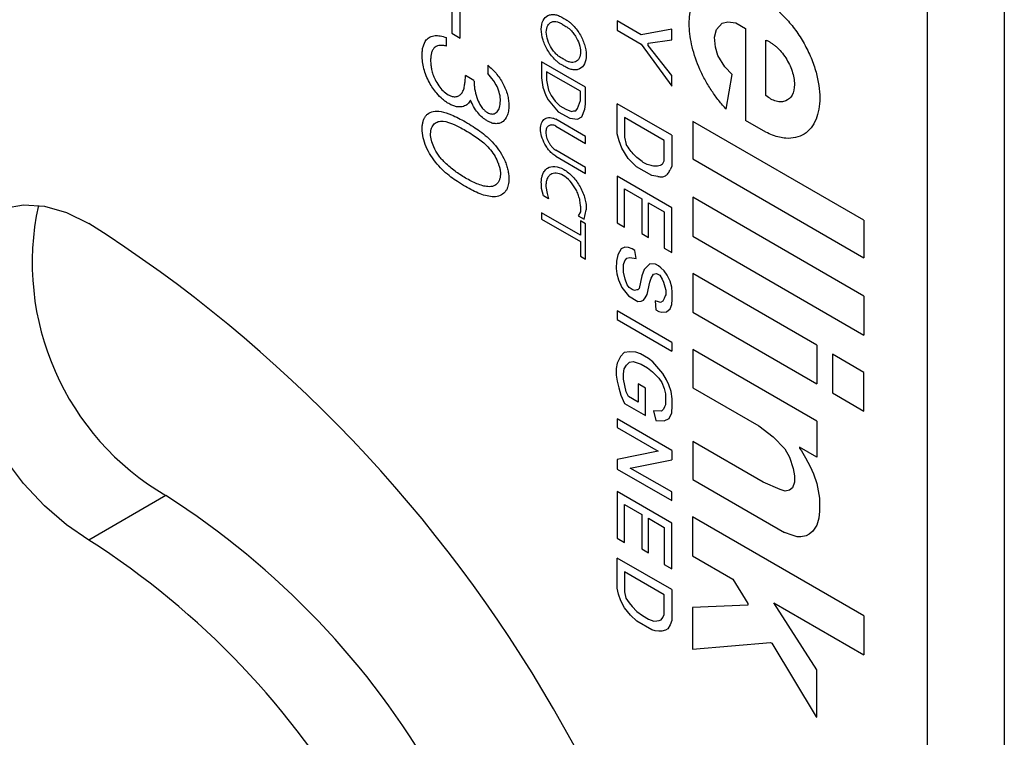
# Model space of a CAD drawing. Header units: millimetres. Extents: x 6 to 273, y 6 to 210.
# Tile 13 of 16: x 235.36 to 246.79, y 122.12 to 130.46. Entities that reach past the tile are written whole.
import ezdxf

# ---------------------------------------------------------------- set-up
doc = ezdxf.new("R2010")
doc.units = ezdxf.units.MM

msp = doc.modelspace()

# ---------------------------------------------------------------- linework, layer by layer
for p, q in [((246.788452, 151.397484), (246.788452, 109.917211)), ((245.894018, 150.881139), (245.894018, 109.400865)), ((240.37615, 130.722311), (240.37615, 130.296872)), ((240.474395, 130.240156), (240.474395, 130.665595)), ((242.294091, 130.441584), (242.294091, 130.332701)), ((242.573042, 130.280549), (242.294091, 130.441584)), ((243.447209, 130.34252), (243.513203, 130.413646)), ((243.513203, 130.413646), (243.57921, 130.431628)), ((243.57921, 130.431628), (243.67352, 130.417843)), ((243.67352, 130.417843), (243.785299, 130.353314)), ((240.37615, 130.296872), (240.474395, 130.240156)), ((242.294091, 130.332701), (242.573042, 130.171666)), ((242.928277, 130.345948), (242.573042, 130.280549)), ((242.928277, 130.222905), (242.928277, 130.345948)), ((243.423731, 130.253381), (243.447209, 130.34252)), ((243.785299, 130.353314), (243.785299, 129.285788)), ((240.314746, 130.147963), (240.314746, 130.247232)), ((242.573042, 130.171666), (242.928277, 129.684907)), ((242.656787, 130.184014), (242.928277, 130.222905)), ((242.656787, 130.155643), (242.656787, 130.184014)), ((242.928277, 129.806091), (242.656787, 130.155643)), ((243.43547, 130.135279), (243.423731, 130.253381)), ((244.019712, 129.573382), (244.019712, 130.21799)), ((243.462022, 130.037823), (243.43547, 130.135279)), ((243.546207, 129.907517), (243.462022, 130.037823)), ((240.793693, 129.928198), (240.793693, 129.828929)), ((241.929341, 129.670673), (241.415654, 129.967219)), ((241.415654, 129.967219), (241.415654, 129.778782)), ((240.634044, 129.750917), (240.535799, 129.807632)), ((241.868246, 129.625539), (241.477044, 129.851375)), ((241.477044, 129.851375), (241.477044, 129.751765)), ((242.928277, 129.684907), (242.928277, 129.806091)), ((243.631455, 129.816969), (243.546207, 129.907517)), ((243.561798, 129.414812), (243.631455, 129.816969)), ((241.415654, 129.778782), (241.434653, 129.669814)), ((241.477044, 129.751765), (241.500645, 129.636748)), ((241.434653, 129.669814), (241.469031, 129.575509)), ((241.500645, 129.636748), (241.528294, 129.574125)), ((241.868246, 129.517506), (241.868246, 129.625539)), ((241.929341, 129.475026), (241.929341, 129.670673)), ((241.469031, 129.575509), (241.494807, 129.523497)), ((241.494807, 129.523497), (241.609046, 129.384264)), ((241.528294, 129.574125), (241.575017, 129.508511)), ((241.575017, 129.508511), (241.63009, 129.45397)), ((241.833587, 129.425627), (241.868246, 129.517506)), ((241.920151, 129.416115), (241.929341, 129.475026)), ((242.928277, 129.113259), (242.294091, 129.479367)), ((242.294091, 129.369698), (242.294091, 129.479367)), ((241.609046, 129.384264), (241.74551, 129.311221)), ((241.63009, 129.45397), (241.698461, 129.4145)), ((241.698461, 129.4145), (241.76532, 129.390723)), ((241.76532, 129.390723), (241.791808, 129.39636)), ((241.791808, 129.39636), (241.814997, 129.398014)), ((241.814997, 129.398014), (241.833587, 129.425627)), ((241.884875, 129.326532), (241.920151, 129.416115)), ((242.294888, 129.131579), (242.294091, 129.369698)), ((241.929341, 129.099457), (241.582045, 129.299947)), ((241.74551, 129.311221), (241.833587, 129.299707)), ((241.833587, 129.299707), (241.884875, 129.326532)), ((242.841473, 129.0537), (242.380908, 129.319579)), ((242.380908, 129.319579), (242.380908, 129.090297)), ((245.159945, 128.127223), (243.172591, 129.274498)), ((243.172591, 129.274498), (243.172591, 128.838041)), ((244.019712, 129.150464), (243.785299, 129.285788)), ((241.582045, 129.219711), (241.929341, 129.019221)), ((242.317528, 129.048377), (242.294888, 129.131579)), ((241.929341, 129.019221), (241.929341, 129.099457)), ((242.350455, 128.961994), (242.317528, 129.048377)), ((242.380908, 129.090297), (242.401798, 129.007044)), ((242.841473, 128.816042), (242.841473, 129.0537)), ((242.928277, 129.113259), (242.928277, 128.755331)), ((241.929341, 128.73969), (241.582045, 128.94018)), ((242.424902, 128.844337), (242.350455, 128.961994)), ((241.582045, 128.868572), (241.929341, 128.668082)), ((242.52106, 128.747853), (242.424902, 128.844337)), ((242.8222, 128.776915), (242.841473, 128.816042)), ((243.172591, 128.838041), (245.159945, 127.690766)), ((241.929341, 128.668082), (241.929341, 128.73969)), ((242.698594, 128.645365), (242.52106, 128.747853)), ((242.928277, 128.755331), (242.910059, 128.713631)), ((241.418207, 128.495057), (241.415654, 128.549823)), ((242.928277, 128.271905), (242.294888, 128.637553)), ((242.294888, 128.637553), (242.294888, 128.096624)), ((242.766913, 128.635334), (242.698594, 128.645365)), ((241.441267, 128.409999), (241.418207, 128.495057)), ((241.469031, 128.519009), (241.484375, 128.435734)), ((241.484375, 128.435734), (241.500645, 128.375721)), ((242.380908, 128.046966), (242.380908, 128.489354)), ((242.380908, 128.489354), (242.582163, 128.373172)), ((241.500645, 128.375721), (241.441267, 128.409999)), ((242.582163, 128.373172), (242.582163, 127.970857)), ((242.658737, 127.926652), (242.658737, 128.328967)), ((242.658737, 128.328967), (242.841473, 128.223476)), ((245.159945, 127.245843), (243.172591, 128.393118)), ((243.172591, 128.393118), (243.172591, 127.939949)), ((241.868246, 127.953422), (241.418207, 128.213224)), ((241.418207, 128.213224), (241.418207, 128.140562)), ((241.868246, 128.226028), (241.84187, 128.178736)), ((241.868246, 128.288547), (241.868246, 128.226028)), ((241.912161, 128.138158), (241.937702, 128.248451)), ((242.841473, 128.223476), (242.841473, 127.800558)), ((242.928277, 127.750447), (242.928277, 128.271905)), ((241.418207, 128.140562), (241.868246, 127.88076)), ((241.84187, 128.178736), (241.912161, 128.138158)), ((241.929341, 128.085828), (241.868246, 128.121098)), ((241.868246, 128.121098), (241.868246, 127.953422)), ((242.294888, 128.096624), (242.380908, 128.046966)), ((245.159945, 128.127223), (245.159945, 127.690766)), ((241.929341, 127.673872), (241.929341, 128.085828)), ((241.868246, 127.88076), (241.868246, 127.709142)), ((242.582163, 127.970857), (242.658737, 127.926652)), ((243.172591, 127.939949), (245.159945, 126.792674)), ((242.343932, 127.795898), (242.303625, 127.725115)), ((242.385388, 127.813568), (242.343932, 127.795898)), ((242.426194, 127.811012), (242.385388, 127.813568)), ((242.470616, 127.794107), (242.426194, 127.811012)), ((242.501629, 127.776204), (242.470616, 127.794107)), ((242.514657, 127.68037), (242.501629, 127.776204)), ((242.841473, 127.800558), (242.928277, 127.750447)), ((241.868246, 127.709142), (241.929341, 127.673872)), ((242.287481, 127.652295), (242.284867, 127.564568)), ((242.303625, 127.725115), (242.287481, 127.652295)), ((242.370113, 127.61429), (242.385388, 127.656566)), ((242.385388, 127.656566), (242.408246, 127.686068)), ((242.408246, 127.686068), (242.444142, 127.694192)), ((242.444142, 127.694192), (242.514657, 127.68037)), ((242.284867, 127.564568), (242.292999, 127.50475)), ((242.367388, 127.522853), (242.370113, 127.61429)), ((242.387253, 127.44191), (242.367388, 127.522853)), ((242.608867, 127.556087), (242.582163, 127.482178)), ((242.675897, 127.621389), (242.608867, 127.556087)), ((242.740915, 127.617317), (242.675897, 127.621389)), ((242.774654, 127.59784), (242.740915, 127.617317)), ((242.804115, 127.574775), (242.774654, 127.59784)), ((242.841473, 127.538315), (242.804115, 127.574775)), ((242.875961, 127.488764), (242.841473, 127.538315)), ((242.292999, 127.50475), (242.310077, 127.435163)), ((242.310077, 127.435163), (242.350455, 127.344853)), ((242.413208, 127.375627), (242.387253, 127.44191)), ((242.582163, 127.482178), (242.549179, 127.333396)), ((242.642033, 127.262444), (242.674337, 127.408154)), ((242.674337, 127.408154), (242.691095, 127.454538)), ((242.691095, 127.454538), (242.718046, 127.501867)), ((242.718046, 127.501867), (242.746811, 127.508377)), ((242.746811, 127.508377), (242.761001, 127.505596)), ((242.761001, 127.505596), (242.789384, 127.48921)), ((242.789384, 127.48921), (242.816191, 127.44278)), ((242.816191, 127.44278), (242.83271, 127.405833)), ((242.83271, 127.405833), (242.849255, 127.353414)), ((242.910059, 127.420629), (242.875961, 127.488764)), ((242.928277, 127.350663), (242.910059, 127.420629)), ((244.61162, 126.676609), (243.172591, 127.507343)), ((243.172591, 127.507343), (243.172591, 127.058019)), ((242.350455, 127.344853), (242.426194, 127.247061)), ((242.435369, 127.343787), (242.413208, 127.375627)), ((242.470616, 127.32344), (242.435369, 127.343787)), ((242.498431, 127.311201), (242.470616, 127.32344)), ((242.523685, 127.320322), (242.498431, 127.311201)), ((242.53503, 127.319611), (242.523685, 127.320322)), ((242.549179, 127.333396), (242.53503, 127.319611)), ((242.849255, 127.353414), (242.858717, 127.314859)), ((242.858717, 127.314859), (242.858717, 127.259581)), ((242.934309, 127.288587), (242.928277, 127.350663)), ((242.426194, 127.247061), (242.536813, 127.183202)), ((242.536813, 127.183202), (242.573042, 127.18673)), ((242.573042, 127.18673), (242.599655, 127.198073)), ((242.599655, 127.198073), (242.621248, 127.225942)), ((242.621248, 127.225942), (242.642033, 127.262444)), ((242.764419, 127.181349), (242.737039, 127.189293)), ((242.737039, 127.189293), (242.74479, 127.084383)), ((242.799353, 127.171625), (242.764419, 127.181349)), ((242.824451, 127.186119), (242.799353, 127.171625)), ((242.841473, 127.217837), (242.824451, 127.186119)), ((242.852803, 127.249195), (242.841473, 127.217837)), ((242.858717, 127.259581), (242.852803, 127.249195)), ((242.928277, 127.147694), (242.934309, 127.206555)), ((242.934309, 127.206555), (242.934309, 127.288587)), ((245.159945, 127.245843), (245.159945, 126.792674)), ((242.928277, 126.708295), (242.294888, 127.073942)), ((242.294888, 127.073942), (242.294888, 126.972577)), ((242.74479, 127.084383), (242.778035, 127.065191)), ((242.778035, 127.065191), (242.813134, 127.059271)), ((242.813134, 127.059271), (242.866308, 127.06445)), ((242.866308, 127.06445), (242.910059, 127.097273)), ((242.910059, 127.097273), (242.928277, 127.147694)), ((242.294888, 126.972577), (242.928277, 126.60693)), ((243.172591, 127.058019), (244.61162, 126.227285)), ((242.928277, 126.708295), (242.928277, 126.60693)), ((244.61162, 125.793719), (243.172591, 126.624453)), ((243.172591, 126.624453), (243.172591, 126.179722)), ((244.61162, 126.676609), (244.61162, 126.227285)), ((242.332749, 126.546284), (242.294888, 126.466)), ((242.378249, 126.592088), (242.332749, 126.546284)), ((242.442727, 126.597295), (242.378249, 126.592088)), ((242.510914, 126.594228), (242.442727, 126.597295)), ((242.565789, 126.575947), (242.510914, 126.594228)), ((242.658737, 126.52229), (242.565789, 126.575947)), ((242.709968, 126.481355), (242.658737, 126.52229)), ((245.159945, 126.360068), (244.796191, 126.570058)), ((244.796191, 126.570058), (244.796191, 126.120734)), ((242.294888, 126.466), (242.284867, 126.406772)), ((242.284867, 126.406772), (242.284867, 126.327858)), ((242.367825, 126.341829), (242.377847, 126.401058)), ((242.377847, 126.401058), (242.404617, 126.444294)), ((242.404617, 126.444294), (242.439682, 126.479593)), ((242.439682, 126.479593), (242.480495, 126.488223)), ((242.480495, 126.488223), (242.573042, 126.454548)), ((242.573042, 126.454548), (242.647458, 126.411588)), ((242.647458, 126.411588), (242.704733, 126.366752)), ((242.824451, 126.345634), (242.709968, 126.481355)), ((242.284867, 126.327858), (242.294888, 126.259457)), ((242.367825, 126.279967), (242.367825, 126.341829)), ((242.401874, 126.135307), (242.367825, 126.279967)), ((242.704733, 126.366752), (242.778035, 126.293094)), ((242.778035, 126.293094), (242.813134, 126.243283)), ((242.869766, 126.272476), (242.824451, 126.345634)), ((242.895148, 126.214911), (242.869766, 126.272476)), ((245.159945, 125.910744), (245.159945, 126.360068)), ((242.294888, 126.259457), (242.313819, 126.179028)), ((242.313819, 126.179028), (242.337936, 126.097095)), ((242.624504, 126.178543), (242.538352, 126.228278)), ((242.538352, 126.228278), (242.538352, 126.015403)), ((242.624504, 125.85907), (242.624504, 126.178543)), ((242.813134, 126.243283), (242.839799, 126.173856)), ((242.839799, 126.173856), (242.857817, 126.112643)), ((242.920585, 126.136507), (242.895148, 126.214911)), ((243.172591, 126.179722), (243.938021, 125.737848)), ((242.337936, 126.097095), (242.380873, 125.999714)), ((242.426194, 126.08015), (242.401874, 126.135307)), ((242.538352, 126.015403), (242.426194, 126.08015)), ((242.857817, 126.112643), (242.857817, 125.983635)), ((242.934309, 126.053622), (242.920585, 126.136507)), ((242.934309, 125.970361), (242.934309, 126.053622)), ((244.796191, 126.120734), (245.159945, 125.910744)), ((242.380873, 125.999714), (242.624504, 125.85907)), ((242.83271, 125.932945), (242.810595, 125.910682)), ((242.843655, 125.960763), (242.83271, 125.932945)), ((242.857817, 125.983635), (242.843655, 125.960763)), ((242.928277, 125.888891), (242.934309, 125.970361)), ((242.928277, 125.453029), (242.294888, 125.818677)), ((242.294888, 125.818677), (242.294888, 125.719065)), ((242.810595, 125.910682), (242.718046, 125.914844)), ((242.718046, 125.914844), (242.74479, 125.802524)), ((242.841473, 125.798176), (242.89806, 125.824815)), ((242.89806, 125.824815), (242.928277, 125.888891)), ((242.294888, 125.719065), (242.772219, 125.443508)), ((242.74479, 125.802524), (242.841473, 125.798176)), ((243.938021, 125.737848), (244.10727, 125.612954)), ((244.61162, 125.793719), (244.61162, 125.375452)), ((244.10727, 125.612954), (244.241223, 125.471776)), ((243.989379, 125.084038), (243.172591, 125.55556)), ((243.172591, 125.55556), (243.172591, 125.114258)), ((244.241223, 125.471776), (244.297359, 125.373572)), ((244.411558, 125.490945), (244.411558, 125.479898)), ((244.61162, 125.375452), (244.411558, 125.490945)), ((244.411558, 125.479898), (244.433003, 125.448333)), ((242.772219, 125.443508), (242.294888, 125.34697)), ((242.928277, 125.453029), (242.928277, 125.3432)), ((244.297359, 125.373572), (244.338959, 125.242735)), ((244.433003, 125.448333), (244.482001, 125.366716)), ((244.482001, 125.366716), (244.533982, 125.268832)), ((242.294888, 125.34697), (242.294888, 125.237835)), ((242.294888, 125.237835), (242.928277, 124.872187)), ((242.447713, 125.249015), (242.928277, 125.3432)), ((242.928277, 124.971591), (242.447713, 125.249015)), ((244.338959, 125.242735), (244.352062, 125.159921)), ((244.533982, 125.268832), (244.575967, 125.180875)), ((244.352062, 125.159921), (244.352062, 125.085348)), ((244.575967, 125.180875), (244.61162, 125.068742)), ((243.172591, 125.114258), (244.236301, 124.500191)), ((244.186969, 124.999931), (243.989379, 125.084038)), ((244.33215, 125.020983), (244.294326, 124.990906)), ((244.352062, 125.085348), (244.33215, 125.020983)), ((244.61162, 125.068742), (244.644641, 124.898055)), ((237.059841, 124.9287), (236.165407, 124.412355)), ((242.928277, 124.611064), (242.294888, 124.976712)), ((242.294888, 124.976712), (242.294888, 124.43593)), ((242.928277, 124.872187), (242.928277, 124.971591)), ((244.244959, 124.979919), (244.186969, 124.999931)), ((244.294326, 124.990906), (244.244959, 124.979919)), ((244.644641, 124.898055), (244.644641, 124.748137)), ((242.380873, 124.386292), (242.380873, 124.826622)), ((242.380873, 124.826622), (242.580719, 124.711253)), ((242.580719, 124.711253), (242.580719, 124.310456)), ((242.658737, 124.265417), (242.658737, 124.666214)), ((242.658737, 124.666214), (242.841473, 124.560723)), ((245.159945, 123.533005), (243.171261, 124.681048)), ((243.171261, 124.681048), (243.171261, 124.230049)), ((244.637287, 124.667635), (244.61162, 124.584663)), ((244.644641, 124.748137), (244.637287, 124.667635)), ((242.841473, 124.560723), (242.841473, 124.129748)), ((242.928277, 124.079637), (242.928277, 124.611064)), ((244.61162, 124.584663), (244.567574, 124.517398)), ((242.294888, 124.43593), (242.380873, 124.386292)), ((244.325482, 124.469415), (244.236301, 124.500191)), ((244.386262, 124.451978), (244.325482, 124.469415)), ((244.427618, 124.44958), (244.386262, 124.451978)), ((244.488828, 124.463203), (244.427618, 124.44958)), ((244.524697, 124.483304), (244.488828, 124.463203)), ((244.567574, 124.517398), (244.524697, 124.483304)), ((242.580719, 124.310456), (242.658737, 124.265417)), ((243.171261, 124.230049), (243.63804, 123.960583)), ((242.928277, 123.838694), (242.294888, 124.204342)), ((242.294888, 124.094294), (242.294888, 124.204342)), ((242.295624, 123.853708), (242.294888, 124.094294)), ((242.841473, 124.129748), (242.928277, 124.079637)), ((242.841473, 123.778757), (242.380873, 124.044656)), ((242.380873, 124.044656), (242.380873, 123.813291)), ((243.63804, 123.960583), (243.813345, 123.677209)), ((242.310077, 123.785273), (242.295624, 123.853708)), ((242.337936, 123.708769), (242.310077, 123.785273)), ((242.380873, 123.813291), (242.396436, 123.738237)), ((242.841473, 123.547392), (242.841473, 123.778757)), ((242.928277, 123.838694), (242.928277, 123.478684)), ((242.380873, 123.625302), (242.337936, 123.708769)), ((242.396436, 123.738237), (242.435369, 123.682974)), ((242.435369, 123.682974), (242.470616, 123.639982)), ((242.470616, 123.639982), (242.523685, 123.585417)), ((243.813345, 123.658393), (243.171261, 123.630492)), ((243.813345, 123.677209), (243.813345, 123.658393)), ((244.61162, 122.906445), (244.115477, 123.684965)), ((244.115477, 123.684965), (245.159945, 123.082006)), ((242.451928, 123.540642), (242.380873, 123.625302)), ((242.523685, 123.471083), (242.451928, 123.540642)), ((242.523685, 123.585417), (242.588651, 123.535687)), ((242.588651, 123.535687), (242.658737, 123.495227)), ((242.826327, 123.514089), (242.841473, 123.547392)), ((243.171261, 123.630492), (243.171261, 123.14663)), ((245.159945, 123.533005), (245.159945, 123.082006)), ((242.698594, 123.37011), (242.523685, 123.471083)), ((242.658737, 123.495227), (242.719579, 123.47233)), ((242.719579, 123.47233), (242.756548, 123.474917)), ((242.756548, 123.474917), (242.781943, 123.478967)), ((242.781943, 123.478967), (242.807775, 123.486291)), ((242.807775, 123.486291), (242.826327, 123.514089)), ((242.910059, 123.427244), (242.882873, 123.383912)), ((242.928277, 123.478684), (242.910059, 123.427244)), ((242.734807, 123.360819), (242.698594, 123.37011)), ((242.778035, 123.355663), (242.734807, 123.360819)), ((242.813134, 123.353372), (242.778035, 123.355663)), ((242.857817, 123.36774), (242.813134, 123.353372)), ((242.882873, 123.383912), (242.857817, 123.36774)), ((243.171261, 123.14663), (244.074872, 123.224529)), ((244.074872, 123.224529), (244.091822, 123.214745)), ((244.091822, 123.214745), (244.604238, 122.359553)), ((244.61162, 122.355292), (244.61162, 122.906445)), ((244.604238, 122.359553), (244.61162, 122.355292))]:
    msp.add_line(p, q)
at = {"flags": 128}
msp.add_lwpolyline([(236.165407, 124.412355), (235.903291, 124.588753), (235.648324, 124.810501), (235.407462, 125.07155), (235.187274, 125.364781), (234.993768, 125.682194), (234.832221, 126.015131), (234.707039, 126.35451), (234.621639, 126.691075), (234.578348, 127.015644), (234.578348, 127.319364), (234.621639, 127.59395), (234.707039, 127.831913), (234.832221, 128.026761), (234.993768, 128.17318), (235.187274, 128.267175), (235.407462, 128.306182), (235.648324, 128.289138), (235.903291, 128.216508), (236.165407, 128.090272)], dxfattribs=at)
for centre, radius, start, end in [((238.640448, 127.633554), 3.132819, 167.7259335, 239.6997006), ((227.316449, 114.22946), 16.44464, 2.5547957, 57.4452045), ((231.913528, 116.88333), 9.550525, 2.6054785, 57.3945217), ((231.019094, 116.366984), 9.550525, 2.6054785, 57.3945217)]:
    msp.add_arc(centre, radius, start, end)
for points, knots in [([(243.561798, 129.414812), (243.546905, 129.431001), (243.517173, 129.463321), (243.474461, 129.515189), (243.433353, 129.569322), (243.380088, 129.645882), (243.318116, 129.747888), (243.233069, 129.919153), (243.158063, 130.137318), (243.12354, 130.384526), (243.144429, 130.601966), (243.208783, 130.745011), (243.286277, 130.829025), (243.355316, 130.87356), (243.432462, 130.901519), (243.489485, 130.904936), (243.518033, 130.906647)], [0, 0, 0, 0, 0.030674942, 0.061238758, 0.091841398, 0.122632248, 0.18635038, 0.250375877, 0.377777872, 0.500035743, 0.622293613, 0.749695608, 0.813412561, 0.877439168, 0.938641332, 1, 1, 1, 1]), ([(244.019712, 130.668193), (244.035829, 130.657644), (244.067945, 130.636624), (244.115569, 130.600289), (244.162432, 130.560653), (244.208517, 130.517354), (244.278745, 130.444768), (244.369183, 130.334288), (244.468071, 130.178618), (244.548935, 130.013134), (244.623949, 129.796827), (244.66234, 129.538348), (244.623977, 129.324362), (244.549025, 129.194605), (244.468294, 129.122514), (244.369315, 129.080914), (244.269555, 129.074162), (244.178492, 129.088056), (244.100016, 129.111574), (244.04656, 129.137462), (244.019712, 129.150464)], [0, 0, 0, 0, 0.024199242, 0.048221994, 0.072198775, 0.096260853, 0.120538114, 0.185317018, 0.250337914, 0.315117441, 0.380137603, 0.500021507, 0.619905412, 0.684684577, 0.7497052, 0.814484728, 0.879504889, 0.919718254, 0.959679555, 1, 1, 1, 1]), ([(241.676994, 129.917276), (241.666012, 129.922947), (241.644117, 129.934253), (241.611264, 129.957896), (241.573581, 129.990794), (241.532281, 130.036187), (241.478937, 130.112865), (241.42919, 130.221226), (241.408013, 130.348524), (241.429191, 130.451387), (241.478839, 130.50217), (241.532142, 130.517429), (241.578326, 130.514683), (241.627427, 130.499785), (241.660447, 130.479422), (241.676998, 130.469215)], [0, 0, 0, 0, 0.041470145, 0.082677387, 0.124410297, 0.188090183, 0.252388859, 0.374038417, 0.500052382, 0.626066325, 0.747715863, 0.81139992, 0.875694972, 0.937693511, 1, 1, 1, 1]), ([(241.676995, 129.996257), (241.668741, 129.999723), (241.652284, 130.006634), (241.627213, 130.022526), (241.598191, 130.045474), (241.565996, 130.078293), (241.524144, 130.135035), (241.484654, 130.216978), (241.467724, 130.314054), (241.484655, 130.391596), (241.524037, 130.427816), (241.56585, 130.436395), (241.601804, 130.431399), (241.63963, 130.416845), (241.664514, 130.399124), (241.676998, 130.390234)], [0, 0, 0, 0, 0.041412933, 0.082571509, 0.124343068, 0.188068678, 0.252639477, 0.373939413, 0.500055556, 0.626171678, 0.747471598, 0.81121246, 0.875768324, 0.937674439, 1, 1, 1, 1]), ([(241.677, 130.469214), (241.687916, 130.463461), (241.709681, 130.451991), (241.742289, 130.428209), (241.779654, 130.395246), (241.820555, 130.349919), (241.873347, 130.273539), (241.922519, 130.165839), (241.943435, 130.039436), (241.922518, 129.937165), (241.873445, 129.88638), (241.820695, 129.870784), (241.774953, 129.873088), (241.726264, 129.887409), (241.693445, 129.907304), (241.676995, 129.917276)], [0, 0, 0, 0, 0.041469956, 0.082682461, 0.124417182, 0.188077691, 0.252361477, 0.374048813, 0.500051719, 0.626054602, 0.747741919, 0.811406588, 0.87568676, 0.937688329, 1, 1, 1, 1]), ([(241.676998, 130.390233), (241.684998, 130.38641), (241.700953, 130.378786), (241.725042, 130.362279), (241.752767, 130.339013), (241.783309, 130.306432), (241.822859, 130.250922), (241.859914, 130.171776), (241.87573, 130.078521), (241.859914, 130.003513), (241.822959, 129.967283), (241.783454, 129.957277), (241.749329, 129.960408), (241.713179, 129.972555), (241.689084, 129.988338), (241.676996, 129.996257)], [0, 0, 0, 0, 0.0414182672, 0.0826063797, 0.1243824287, 0.1880030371, 0.2524859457, 0.3739973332, 0.5000518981, 0.6261064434, 0.7476178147, 0.8112546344, 0.8757225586, 0.9376522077, 1, 1, 1, 1]), ([(240.03229, 130.041358), (240.03274, 130.059362), (240.033626, 130.094825), (240.045464, 130.158874), (240.072811, 130.218299), (240.123216, 130.258991), (240.179089, 130.273535), (240.244241, 130.269197), (240.290082, 130.254916), (240.314746, 130.247232)], [0, 0, 0, 0, 0.101291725, 0.199524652, 0.399586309, 0.546205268, 0.69892632, 0.838012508, 1, 1, 1, 1]), ([(240.314746, 130.147963), (240.30137, 130.150724), (240.27687, 130.155782), (240.241336, 130.158124), (240.209255, 130.153817), (240.191191, 130.143037), (240.182344, 130.137757)], [0, 0, 0, 0, 0.273135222, 0.500305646, 0.755265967, 1, 1, 1, 1]), ([(244.019712, 130.21799), (244.02985, 130.213836), (244.050029, 130.205569), (244.080644, 130.188153), (244.111143, 130.167168), (244.151764, 130.133997), (244.201151, 130.083634), (244.269487, 129.990817), (244.333948, 129.856969), (244.36159, 129.698327), (244.333945, 129.571584), (244.269599, 129.512294), (244.201288, 129.498209), (244.142525, 129.506308), (244.080763, 129.530034), (244.04009, 129.558913), (244.019712, 129.573382)], [0, 0, 0, 0, 0.03118641, 0.062069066, 0.093015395, 0.124390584, 0.188279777, 0.252676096, 0.373976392, 0.500084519, 0.626192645, 0.747492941, 0.811383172, 0.875778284, 0.93776159, 1, 1, 1, 1]), ([(240.341415, 129.480228), (240.32927, 129.487738), (240.305293, 129.502565), (240.257896, 129.540454), (240.190469, 129.609613), (240.10716, 129.72952), (240.056174, 129.860396), (240.03494, 129.966899), (240.033173, 130.01654), (240.03229, 130.041356)], [0, 0, 0, 0, 0.072351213, 0.142832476, 0.286640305, 0.500243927, 0.749448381, 0.87474747, 1, 1, 1, 1]), ([(240.182343, 130.137756), (240.173883, 130.129269), (240.156964, 130.112296), (240.141586, 130.075729), (240.132348, 130.032542), (240.131167, 130.000186), (240.130536, 129.982866)], [0, 0, 0, 0, 0.249999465, 0.499944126, 0.732336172, 1, 1, 1, 1]), ([(240.130536, 129.982866), (240.131225, 129.964249), (240.13251, 129.929534), (240.140876, 129.874591), (240.156612, 129.818878), (240.183518, 129.754856), (240.221827, 129.687935), (240.274856, 129.624474), (240.31352, 129.597808), (240.333169, 129.584257)], [0, 0, 0, 0, 0.134231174, 0.250292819, 0.374327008, 0.500499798, 0.672240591, 0.833435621, 1, 1, 1, 1]), ([(240.793693, 129.928198), (240.811139, 129.912698), (240.844106, 129.88341), (240.906679, 129.815879), (240.961266, 129.736167), (241.001644, 129.649133), (241.023518, 129.584056), (241.036588, 129.518957), (241.038365, 129.478543), (241.039307, 129.457136)], [0, 0, 0, 0, 0.132469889, 0.250315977, 0.499539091, 0.62447434, 0.74978982, 0.867468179, 1, 1, 1, 1]), ([(240.333171, 129.584256), (240.342236, 129.579726), (240.35886, 129.57142), (240.391579, 129.560332), (240.4286, 129.560074), (240.467438, 129.574543), (240.497056, 129.6046), (240.516496, 129.647179), (240.526018, 129.696197), (240.532514, 129.749676), (240.534622, 129.78687), (240.535799, 129.807632)], [0, 0, 0, 0, 0.068194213, 0.125043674, 0.249894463, 0.373580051, 0.499720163, 0.624666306, 0.749752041, 0.860311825, 1, 1, 1, 1]), ([(240.941061, 129.512526), (240.940663, 129.525589), (240.939866, 129.551714), (240.930357, 129.607353), (240.906553, 129.677223), (240.855961, 129.75818), (240.816002, 129.803581), (240.793693, 129.828929)], [0, 0, 0, 0, 0.1253230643, 0.2506532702, 0.5001258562, 0.7209229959, 1, 1, 1, 1]), ([(240.634044, 129.750917), (240.63457, 129.734495), (240.635582, 129.702903), (240.643, 129.637104), (240.661945, 129.558487), (240.695204, 129.478286), (240.731132, 129.427723), (240.761319, 129.396105), (240.780837, 129.383323), (240.790816, 129.376788)], [0, 0, 0, 0, 0.130151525, 0.250391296, 0.500310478, 0.700172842, 0.818725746, 0.907320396, 1, 1, 1, 1]), ([(240.511621, 129.448002), (240.502797, 129.446016), (240.485661, 129.44216), (240.458714, 129.441159), (240.427138, 129.444549), (240.387943, 129.456392), (240.357519, 129.471978), (240.341417, 129.480227)], [0, 0, 0, 0, 0.17637205, 0.342510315, 0.500149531, 0.735451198, 1, 1, 1, 1]), ([(240.593364, 129.520688), (240.583117, 129.503657), (240.56821, 129.478881), (240.537926, 129.45839), (240.520909, 129.45167), (240.511621, 129.448002)], [0, 0, 0, 0, 0.499672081, 0.726913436, 1, 1, 1, 1]), ([(240.790428, 129.277743), (240.779603, 129.284599), (240.759866, 129.297099), (240.72084, 129.327205), (240.675576, 129.375139), (240.62811, 129.444954), (240.604949, 129.495437), (240.593364, 129.520688)], [0, 0, 0, 0, 0.137252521, 0.250255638, 0.50003321, 0.749916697, 1, 1, 1, 1]), ([(240.790818, 129.376787), (240.798554, 129.372907), (240.813733, 129.365293), (240.835572, 129.359849), (240.858498, 129.35918), (240.882066, 129.367407), (240.910538, 129.388772), (240.936043, 129.434974), (240.9393, 129.485307), (240.941061, 129.512524)], [0, 0, 0, 0, 0.085836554, 0.168401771, 0.250200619, 0.366003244, 0.500626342, 0.729970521, 1, 1, 1, 1]), ([(240.03229, 129.189591), (240.032947, 129.20454), (240.034237, 129.233873), (240.042191, 129.273008), (240.054617, 129.307063), (240.071923, 129.335737), (240.103791, 129.369733), (240.161782, 129.395837), (240.257569, 129.393968), (240.38524, 129.35085), (240.481112, 129.298574), (240.535415, 129.268965)], [0, 0, 0, 0, 0.059482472, 0.116717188, 0.17268727, 0.228442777, 0.285045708, 0.42048053, 0.570641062, 0.75681011, 1, 1, 1, 1]), ([(241.039307, 129.457136), (241.03831, 129.434687), (241.036332, 129.390171), (241.015587, 129.325398), (240.982125, 129.277319), (240.935982, 129.251793), (240.891694, 129.24572), (240.842608, 129.251699), (240.807782, 129.269081), (240.790429, 129.277742)], [0, 0, 0, 0, 0.143917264, 0.285380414, 0.499786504, 0.623088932, 0.748766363, 0.874821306, 1, 1, 1, 1]), ([(240.130536, 129.129555), (240.131098, 129.141903), (240.132224, 129.166604), (240.144102, 129.20874), (240.170076, 129.249129), (240.217414, 129.275565), (240.294498, 129.280915), (240.381316, 129.250249), (240.468493, 129.207287), (240.512352, 129.182647), (240.535799, 129.169474)], [0, 0, 0, 0, 0.062616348, 0.125250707, 0.250161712, 0.369461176, 0.499895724, 0.749506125, 0.866090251, 1, 1, 1, 1]), ([(240.535415, 129.268965), (240.565411, 129.250995), (240.621371, 129.217469), (240.732515, 129.142079), (240.841904, 129.047694), (240.937526, 128.923656), (240.98529, 128.835659), (241.012753, 128.764623), (241.028026, 128.711384), (241.037295, 128.658626), (241.038615, 128.625582), (241.039307, 128.608253)], [0, 0, 0, 0, 0.134239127, 0.250439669, 0.499871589, 0.628905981, 0.749750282, 0.812559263, 0.874899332, 0.93439242, 1, 1, 1, 1]), ([(241.582045, 128.868572), (241.574544, 128.873747), (241.55956, 128.884084), (241.537554, 128.903323), (241.512085, 128.929194), (241.484186, 128.963826), (241.447463, 129.022186), (241.415239, 129.100145), (241.402528, 129.187891), (241.415238, 129.260972), (241.447377, 129.301584), (241.484049, 129.317683), (241.515141, 129.320256), (241.548187, 129.315043), (241.570732, 129.304991), (241.582045, 129.299947)], [0, 0, 0, 0, 0.040153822, 0.080209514, 0.120755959, 0.185258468, 0.250629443, 0.379871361, 0.500038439, 0.620205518, 0.749447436, 0.813954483, 0.879320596, 0.939446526, 1, 1, 1, 1]), ([(240.535415, 128.517357), (240.504346, 128.536154), (240.44806, 128.570209), (240.336305, 128.647714), (240.228196, 128.74624), (240.13318, 128.872363), (240.076895, 128.977879), (240.039703, 129.087455), (240.034783, 129.155251), (240.03229, 129.189591)], [0, 0, 0, 0, 0.138343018, 0.250634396, 0.500253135, 0.629918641, 0.750282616, 0.873511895, 1, 1, 1, 1]), ([(240.294982, 128.797304), (240.281498, 128.811279), (240.25645, 128.837239), (240.210042, 128.894855), (240.167013, 128.968833), (240.141839, 129.04267), (240.131759, 129.093749), (240.130947, 129.117514), (240.130536, 129.129553)], [0, 0, 0, 0, 0.154815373, 0.287587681, 0.57015648, 0.784898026, 0.891026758, 1, 1, 1, 1]), ([(240.535799, 129.169474), (240.562889, 129.153336), (240.613504, 129.123184), (240.683957, 129.074675), (240.743643, 129.027666), (240.800821, 128.973335), (240.854489, 128.908064), (240.894076, 128.839916), (240.917082, 128.78481), (240.930947, 128.742229), (240.939322, 128.700643), (240.940481, 128.674643), (240.941061, 128.661643)], [0, 0, 0, 0, 0.154582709, 0.288809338, 0.403531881, 0.500119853, 0.630735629, 0.749719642, 0.813639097, 0.874873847, 0.937436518, 1, 1, 1, 1]), ([(241.582045, 129.219711), (241.574437, 129.223141), (241.559406, 129.229916), (241.537948, 129.233315), (241.518178, 129.231177), (241.495169, 129.221465), (241.473367, 129.196215), (241.465332, 129.148097), (241.473131, 129.090129), (241.494534, 129.04), (241.518097, 129.002275), (241.538206, 128.977431), (241.559894, 128.955674), (241.574559, 128.945417), (241.582045, 128.94018)], [0, 0, 0, 0, 0.062642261, 0.123754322, 0.185618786, 0.250438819, 0.372479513, 0.500032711, 0.622046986, 0.749580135, 0.811776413, 0.879386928, 0.938428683, 1, 1, 1, 1]), ([(242.8222, 128.776915), (242.813305, 128.771972), (242.795561, 128.762112), (242.764949, 128.754781), (242.725338, 128.752745), (242.674947, 128.761583), (242.614477, 128.787696), (242.553471, 128.828), (242.496503, 128.880227), (242.444522, 128.940233), (242.416059, 128.984743), (242.401798, 129.007044)], [0, 0, 0, 0, 0.080029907, 0.159655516, 0.240148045, 0.369592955, 0.500088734, 0.629537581, 0.760029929, 0.879759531, 1, 1, 1, 1]), ([(240.535799, 128.616404), (240.514291, 128.629393), (240.473514, 128.65402), (240.413262, 128.695215), (240.354057, 128.74184), (240.315123, 128.778394), (240.294982, 128.797304)], [0, 0, 0, 0, 0.263759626, 0.500081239, 0.741391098, 1, 1, 1, 1]), ([(241.415654, 128.549823), (241.415518, 128.563386), (241.415246, 128.590431), (241.420823, 128.627283), (241.432395, 128.666366), (241.453452, 128.704091), (241.496933, 128.743222), (241.570895, 128.760095), (241.676676, 128.724301), (241.782472, 128.637954), (241.856256, 128.535901), (241.899866, 128.446546), (241.923252, 128.377241), (241.937358, 128.309462), (241.937587, 128.268819), (241.937702, 128.248451)], [0, 0, 0, 0, 0.041478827, 0.082709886, 0.12444288, 0.188060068, 0.252270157, 0.374086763, 0.500051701, 0.626016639, 0.747833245, 0.811455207, 0.875661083, 0.937686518, 1, 1, 1, 1]), ([(241.868246, 128.288547), (241.868373, 128.298834), (241.868625, 128.319314), (241.864421, 128.352447), (241.85555, 128.392661), (241.839491, 128.440141), (241.806216, 128.508568), (241.749659, 128.586861), (241.668639, 128.653019), (241.587616, 128.680402), (241.53114, 128.667438), (241.497909, 128.637522), (241.480006, 128.605198), (241.469224, 128.5657), (241.469095, 128.534591), (241.469031, 128.519009)], [0, 0, 0, 0, 0.041612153, 0.082841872, 0.124448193, 0.18837037, 0.252284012, 0.374091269, 0.500058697, 0.626026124, 0.747833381, 0.811340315, 0.875029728, 0.937407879, 1, 1, 1, 1]), ([(242.766913, 128.635334), (242.775253, 128.633596), (242.791802, 128.630147), (242.815074, 128.630238), (242.836762, 128.634321), (242.862949, 128.645471), (242.891163, 128.668325), (242.903761, 128.698531), (242.910059, 128.713631)], [0, 0, 0, 0, 0.126139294, 0.250284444, 0.374409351, 0.500488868, 0.750284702, 1, 1, 1, 1]), ([(241.039307, 128.608253), (241.03883, 128.595537), (241.0379, 128.570771), (241.032623, 128.537149), (241.023801, 128.505553), (241.01041, 128.47656), (240.984473, 128.440145), (240.93809, 128.40744), (240.842811, 128.391579), (240.731826, 128.419053), (240.619967, 128.4701), (240.5636, 128.501604), (240.535415, 128.517357)], [0, 0, 0, 0, 0.050017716, 0.097415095, 0.142714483, 0.196328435, 0.250291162, 0.371177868, 0.500154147, 0.749565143, 0.874770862, 1, 1, 1, 1]), ([(240.941061, 128.661641), (240.939886, 128.647688), (240.937596, 128.620491), (240.927069, 128.585916), (240.911271, 128.557975), (240.889792, 128.537039), (240.862834, 128.523047), (240.830443, 128.515985), (240.787946, 128.515602), (240.732986, 128.525848), (240.668354, 128.548645), (240.601553, 128.579417), (240.557718, 128.604075), (240.535799, 128.616404)], [0, 0, 0, 0, 0.072517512, 0.14134946, 0.208433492, 0.27585812, 0.3456813, 0.419761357, 0.499660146, 0.617137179, 0.749757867, 0.87487183, 1, 1, 1, 1])]:
    msp.add_open_spline(points, degree=3, knots=knots)

doc.saveas('drawing.dxf')
